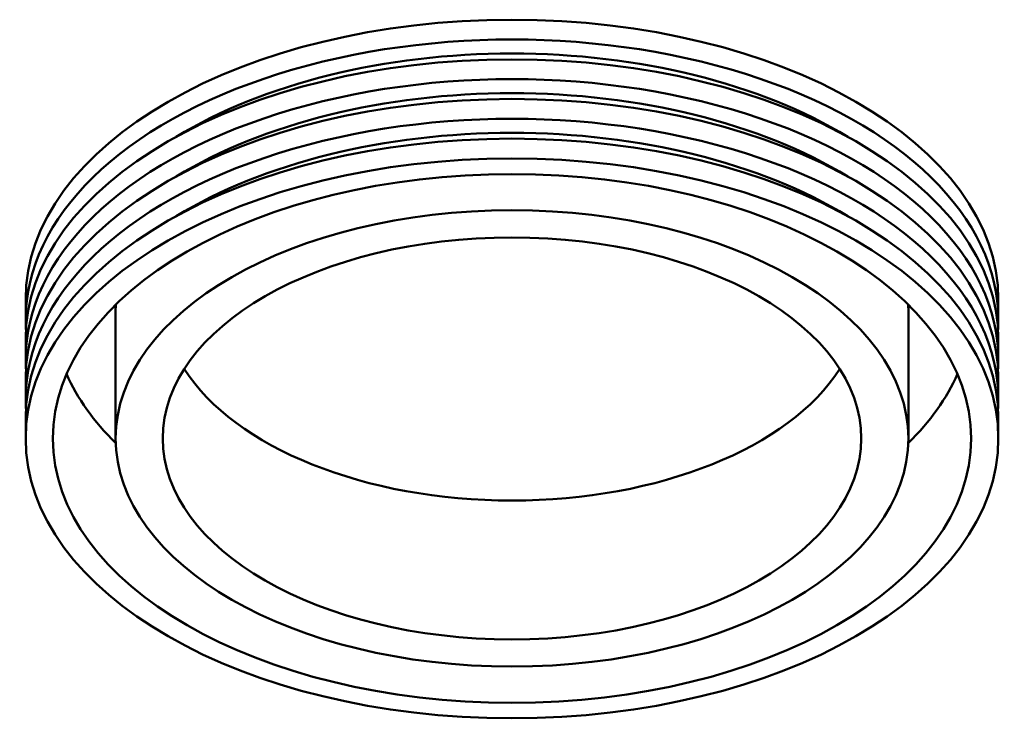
# Model space of a CAD drawing. Header units: millimetres. Extents: x -612 to 2060, y -663 to 1260.
# Tile 4 of 4: x 1278 to 2060, y 634 to 1190. Entities that reach past the tile are written whole.
import ezdxf

# ---------------------------------------------------------------- set-up
doc = ezdxf.new("R2010")
doc.units = ezdxf.units.MM
doc.layers.add('Visible (ISO)', color=7, linetype='Continuous', lineweight=50)

msp = doc.modelspace()

# ---------------------------------------------------------------- linework, layer by layer
at = {"layer": 'Visible (ISO)'}
for p, q in [((1282.48, 951.438), (1282.48, 967.205)), ((2055.48, 951.438), (2055.48, 967.205)), ((1353.98, 856.836), (1353.98, 959.321)), ((1983.98, 856.836), (1983.98, 959.321)), ((1282.48, 919.904), (1282.48, 935.671)), ((2055.48, 919.904), (2055.48, 935.671)), ((1282.48, 888.37), (1282.48, 904.137)), ((2055.48, 888.37), (2055.48, 904.137)), ((1282.48, 856.836), (1282.48, 872.603)), ((2055.48, 856.836), (2055.48, 872.603))]:
    msp.add_line(p, q, dxfattribs=at)
for centre, major_axis, start_param, end_param in [((1668.98, 967.205), (-386.5, 0), 3.1415927, 6.2831853), ((1668.98, 951.438), (-386.5, 0), 3.1061651, 6.3186129), ((1668.98, 935.671), (-386.5, 0), 3.1415927, 6.2831853), ((1668.98, 951.438), (367.175, 0), 0.7574926, 2.3841001), ((1668.98, 919.904), (-386.5, 0), 3.1061651, 6.3186129), ((1668.98, 919.904), (367.175, 0), 0.7574926, 2.3841001), ((1668.98, 888.37), (-386.5, 0), 3.1061651, 6.3186129), ((1668.98, 904.137), (-386.5, 0), 3.1415927, 6.2831853), ((1668.98, 888.37), (367.175, 0), 0.7574926, 2.3841001), ((1668.98, 872.603), (-386.5, 0), 3.1415927, 6.2831853), ((1668.98, 959.321), (-315, 0), 6.2624281, 6.2831853), ((1668.98, 959.321), (315, 0), 0, 0.0207572), ((1668.98, 959.321), (-365, 0), 0.2462747, 0.529959), ((1668.98, 967.205), (277.5, 0), 3.494184, 5.930594), ((1668.98, 959.321), (365, 0), 5.7532263, 6.0369106)]:
    msp.add_ellipse(centre, major_axis=major_axis, ratio=0.5758617, start_param=start_param, end_param=end_param, dxfattribs=at)
for major_axis in [(386.5, 0), (365, 0), (315, 0), (277.5, 0)]:
    msp.add_ellipse((1668.98, 856.836), major_axis=major_axis, ratio=0.5758617, dxfattribs=at)

doc.saveas('drawing.dxf')
